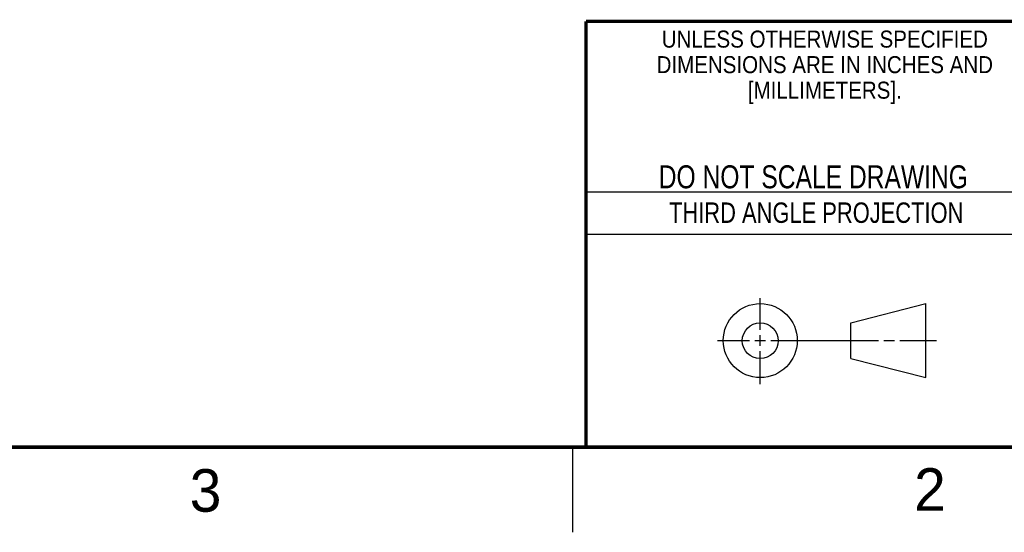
# Model space of a CAD drawing. Header units: inches. Extents: x 0 to 34, y 0 to 22.
# Tile 13 of 21: x 22.3 to 28, y 0 to 3. Entities that reach past the tile are written whole.
import ezdxf
from ezdxf.enums import TextEntityAlignment as Align

# ---------------------------------------------------------------- set-up
doc = ezdxf.new("R2010")
doc.units = ezdxf.units.IN
doc.header["$LTSCALE"] = 1.87
doc.header["$MEASUREMENT"] = 0
doc.layers.get('0').update_dxf_attribs({"linetype": 'CONTINUOUS'})
doc.styles.get("Standard").update_dxf_attribs({"font": 'txt', "width": 0.8})

msp = doc.modelspace()

# ---------------------------------------------------------------- linework, layer by layer
at = {"color": 2, "linetype": 'CONTINUOUS'}
for p, q in [((25.58, 2), (28.38, 2)), ((25.58, 1.75), (28.38, 1.75)), ((26.6016, 1.1882), (26.6016, 1.375)), ((26.6016, 1.0944), (26.6016, 1.1569)), ((26.3514, 1.1257), (26.5391, 1.1257)), ((26.5703, 1.1257), (26.6328, 1.1257)), ((26.6641, 1.1257), (27.2943, 1.1257)), ((27.3256, 1.1257), (27.3881, 1.1257)), ((27.4193, 1.1257), (27.6351, 1.1257)), ((26.6016, 0.8704), (26.6016, 1.0632)), ((25.5, 0.5), (25.5, 0))]:
    msp.add_line(p, q, dxfattribs=at)
at = {"color": 7, "linetype": 'CONTINUOUS'}
for p, q in [((27.1331, 1.23), (27.5726, 1.3428)), ((27.5726, 0.9086), (27.5726, 1.3428)), ((27.1331, 1.02), (27.1331, 1.23)), ((27.1331, 1.02), (27.5726, 0.9086))]:
    msp.add_line(p, q, dxfattribs=at)
at = {"color": 7, "linetype": 'CONTINUOUS', "const_width": 0.02}
for points in [[(25.58, 3), (33.5, 3)], [(25.58, 3), (25.58, 0.5)], [(0.5, 0.5), (33.5, 0.5)]]:
    msp.add_lwpolyline(points, dxfattribs=at)
at = {"color": 7, "linetype": 'CONTINUOUS'}
for centre, radius in [((26.6016, 1.1257), 0.2171), ((26.601, 1.125), 0.105)]:
    msp.add_circle(centre, radius, dxfattribs=at)

# ---------------------------------------------------------------- texts
at = {"color": 2, "linetype": 'CONTINUOUS'}
for s, height, width, p in [('UNLESS OTHERWISE SPECIFIED', 0.1, 0.9, (26.9799, 2.8459)), ('DIMENSIONS ARE IN INCHES AND', 0.1, 0.9, (26.9799, 2.6959)), ('[MILLIMETERS].', 0.1, 0.9, (26.9799, 2.5459)), ('THIRD ANGLE PROJECTION', 0.12, 0.8, (26.9296, 1.8168))]:
    msp.add_text(s, height=height, dxfattribs=dict(at, width=width)).set_placement(p, align=Align.CENTER)
at = {"color": 7, "linetype": 'CONTINUOUS', "width": 0.8}
msp.add_text('DO NOT SCALE DRAWING', height=0.135, dxfattribs=at).set_placement((26.9127, 2.0199), align=Align.CENTER)
at = {"color": 2, "linetype": 'CONTINUOUS'}
for s, p in [('3', (23.2555, 0.121)), ('2', (27.5035, 0.1263))]:
    msp.add_text(s, height=0.25, dxfattribs=at).set_placement(p)

doc.saveas('drawing.dxf')
